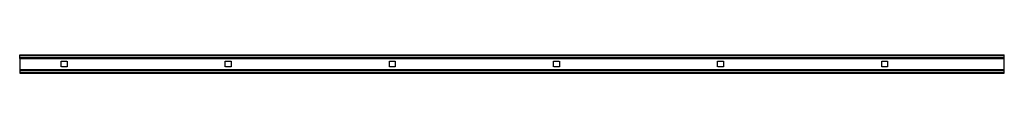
# Model space of a CAD drawing. Header units: millimetres. Extents: x 0 to 3000, y -28 to 28.
import ezdxf

# ---------------------------------------------------------------- set-up
doc = ezdxf.new("R2010")
doc.units = ezdxf.units.MM
doc.header["$LTSCALE"] = 10
doc.linetypes.add('ALLCAD_Strich', pattern=[0.2, 0.15, -0.05])
doc.layers.add('BESCH_KONT_sich_schn_grun_2d', color=10, linetype='Continuous')

msp = doc.modelspace()

# ---------------------------------------------------------------- linework, layer by layer
at = {"layer": 'BESCH_KONT_sich_schn_grun_2d', "linetype": 'ALLCAD_Strich'}
for p, q in [((0, 27.5), (3000, 27.5)), ((0, 26), (0, 27.5)), ((0, 26), (0, 26)), ((0, 26), (0, 26)), ((0, 26), (0, 26)), ((0, 26), (0, 26)), ((0, 26), (0, 26)), ((0, 26), (3000, 26)), ((0, 26), (0, 26)), ((0, 26), (0, 26)), ((0, 26), (0, 26)), ((0, 26), (0, 26)), ((0, 26), (0, 26)), ((0, 26), (0, 26)), ((0, 26), (0, 26)), ((0, 26), (0, 26)), ((0, 26), (0, 26)), ((0, 26), (0, 26)), ((0, 26), (0, 26)), ((0, 26), (0, 26)), ((0, 26), (0, 26)), ((0, 26), (0, 26)), ((0, 19.5), (0, 26)), ((0, 26), (0, 26)), ((0, 26), (0, 26)), ((0, 26), (0, 26)), ((0, 26), (0, 26)), ((0, 26), (0, 26)), ((0, 26), (0, 26)), ((0, 26), (0, 26)), ((0, 26), (0, 26)), ((0, 26), (0, 26)), ((0, 26), (0, 26)), ((0, 26), (0, 26)), ((0, 26), (0, 26)), ((0, 19.5), (3000, 19.5)), ((0, 17), (0, 19.5)), ((0, 17), (0, -17)), ((0, 17), (3000, 17)), ((126.5, -9), (126.5, 9)), ((126.5, 9), (144.5, 9)), ((144.5, 9), (144.5, -9)), ((626.5, -9), (626.5, 9)), ((626.5, 9), (644.5, 9)), ((644.5, 9), (644.5, -9)), ((1126.5, -9), (1126.5, 9)), ((1126.5, 9), (1144.5, 9)), ((1144.5, 9), (1144.5, -9)), ((1626.5, -9), (1626.5, 9)), ((1626.5, 9), (1644.5, 9)), ((1644.5, 9), (1644.5, -9)), ((2126.5, -9), (2126.5, 9)), ((2126.5, 9), (2144.5, 9)), ((2144.5, 9), (2144.5, -9)), ((2626.5, -9), (2626.5, 9)), ((2626.5, 9), (2644.5, 9)), ((2644.5, 9), (2644.5, -9)), ((3000, 26), (3000, 27.5)), ((3000, 19.5), (3000, 26)), ((3000, 17), (3000, 19.5)), ((3000, -17), (3000, 17)), ((0, -17), (3000, -17)), ((0, -17), (0, -19.5)), ((0, -19.5), (0, -26)), ((0, -19.5), (3000, -19.5)), ((0, -26), (3000, -26)), ((0, -26), (0, -27.5)), ((0, -27.5), (3000, -27.5)), ((144.5, -9), (126.5, -9)), ((644.5, -9), (626.5, -9)), ((1144.5, -9), (1126.5, -9)), ((1644.5, -9), (1626.5, -9)), ((2144.5, -9), (2126.5, -9)), ((2644.5, -9), (2626.5, -9)), ((3000, -19.5), (3000, -17)), ((3000, -26), (3000, -19.5)), ((3000, -27.5), (3000, -26))]:
    msp.add_line(p, q, dxfattribs=at)

doc.saveas('drawing.dxf')
